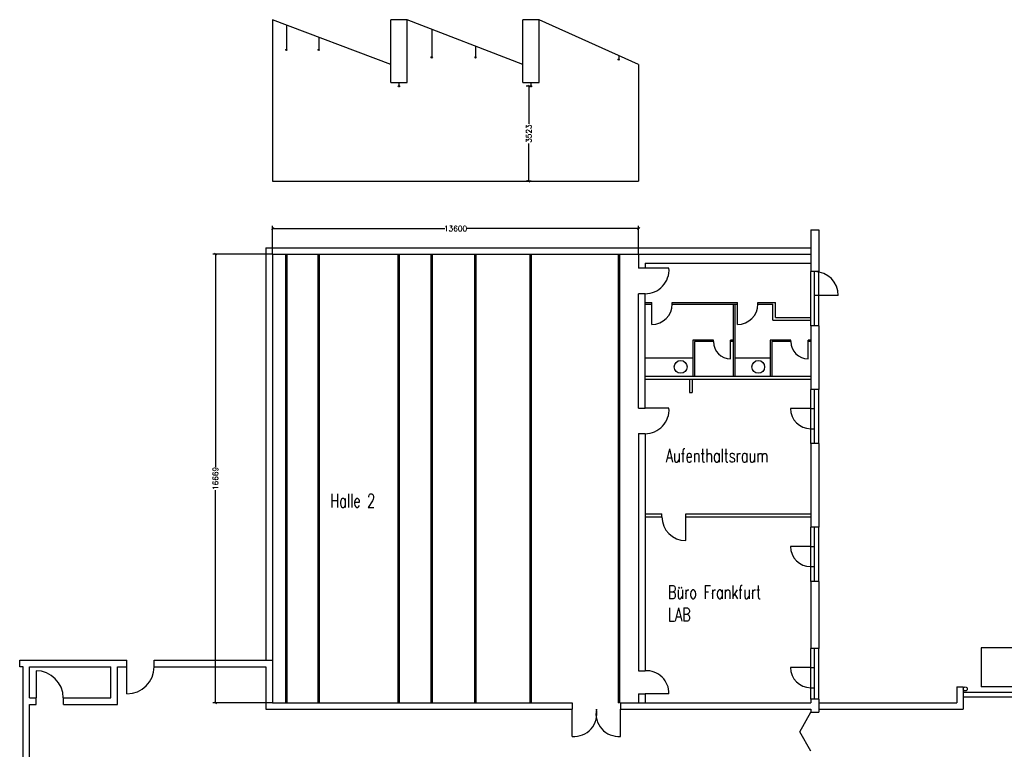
# Model space of a CAD drawing. Extents: x -72180 to 1827, y -18588 to 32277.
# Tile 2 of 4: x -60557 to -23993, y 5088 to 32277. Entities that reach past the tile are written whole.
import ezdxf

# ---------------------------------------------------------------- set-up
doc = ezdxf.new("R2010")
doc.units = 0
doc.header["$LTSCALE"] = 0.3
doc.header["$MEASUREMENT"] = 0
doc.linetypes.add('AUSGEZOGEN', pattern=[0])
doc.layers.get('0').update_dxf_attribs({"linetype": 'AUSGEZOGEN'})
doc.styles.add('SIMPLEX7', font='simplexn.shx', dxfattribs={"width": 0.7})
doc.styles.get("Standard").update_dxf_attribs({"font": 'TXT.SHX'})

# ---------------------------------------------------------------- blocks, each defined once
blk = doc.blocks.new('_OBLIQUE')
at = {"color": 0, "linetype": 'ByBlock'}
blk.add_line((-0.5, -0.5), (0.5, 0.5), dxfattribs=at)

msp = doc.modelspace()

# ---------------------------------------------------------------- linework, layer by layer
at = {"ltscale": 500}
for p, q in [((-51172, 32277), (-51172, 26277)), ((-46772, 30607), (-51172, 32277)), ((-46772, 29937), (-46772, 32277)), ((-46172, 32277), (-46772, 32277)), ((-46172, 29937), (-46172, 32277)), ((-41872, 30607), (-46172, 32277)), ((-41272, 32277), (-41872, 32277)), ((-41872, 29937), (-41872, 32277)), ((-41272, 29937), (-41272, 32277)), ((-37572, 30607), (-41272, 32277)), ((-50654, 32081), (-50654, 31182)), ((-45253, 31920), (-45253, 30903)), ((-49454, 31625), (-49454, 31182)), ((-43630, 31290), (-43630, 30903)), ((-38311, 30941), (-38311, 30822)), ((-37572, 30607), (-37572, 26277)), ((-46772, 29937), (-46172, 29937)), ((-46472, 29937), (-46472, 29828)), ((-41872, 29937), (-41272, 29937)), ((-41565, 29804), (-41753, 29804)), ((-41653, 29804), (-41653, 28409)), ((-41572, 29937), (-41572, 29828)), ((-41653, 26280), (-41653, 27675)), ((-51172, 26277), (-37572, 26277)), ((-41565, 26280), (-41753, 26280)), ((-51172, 23556), (-51172, 24612)), ((-51172, 24512), (-44772, 24512)), ((-37572, 24512), (-43972, 24512)), ((-37572, 23556), (-37572, 24612)), ((-51173, 23561), (-53388, 23561)), ((-53288, 23561), (-53288, 15660)), ((-50679, 6893), (-50679, 23563)), ((-50629, 6893), (-50629, 23563)), ((-49479, 6893), (-49479, 23563)), ((-49429, 6893), (-49429, 23563)), ((-46497, 6893), (-46497, 23563)), ((-46447, 6893), (-46447, 23563)), ((-45278, 6893), (-45278, 23563)), ((-45228, 6893), (-45228, 23563)), ((-43655, 6893), (-43655, 23563)), ((-43605, 6893), (-43605, 23563)), ((-41597, 6893), (-41597, 23563)), ((-41547, 6893), (-41547, 23563)), ((-38336, 23563), (-38336, 6893)), ((-38286, 23563), (-38286, 6893)), ((-37332, 23233), (-37332, 23043)), ((-37572, 17843), (-37572, 22093)), ((-37332, 17843), (-37332, 22093)), ((-53288, 6892), (-53288, 14793)), ((-37572, 8083), (-37332, 8083)), ((-37572, 7223), (-37332, 7223)), ((-51173, 6892), (-53388, 6892)), ((-38286, 6893), (-38336, 6893))]:
    msp.add_line(p, q, dxfattribs=at)
for p, q in [((-31182, 24463), (-30882, 24463)), ((-31182, 24463), (-31182, 23233)), ((-30882, 24463), (-30882, 23473)), ((-51412, 23803), (-51412, 8473)), ((-51412, 23803), (-31182, 23803)), ((-51172, 23563), (-51172, 6893)), ((-51172, 23563), (-31182, 23563)), ((-37572, 23563), (-37572, 23043)), ((-30882, 23473), (-30882, 22913)), ((-37332, 23043), (-37572, 23043)), ((-37332, 23043), (-37572, 23043)), ((-37332, 23233), (-31182, 23233)), ((-36447, 23043), (-37332, 23043)), ((-31182, 23233), (-31182, 22913)), ((-30882, 22913), (-31182, 22913)), ((-31182, 20903), (-31182, 22913)), ((-31042, 20903), (-31042, 22913)), ((-30882, 20903), (-30882, 22913)), ((-37332, 22093), (-37572, 22093)), ((-30157, 22028), (-31042, 22028)), ((-37332, 21771), (-37082, 21771)), ((-37332, 21711), (-37082, 21711)), ((-37082, 21711), (-37082, 21771)), ((-37082, 20951), (-37082, 21711)), ((-36322, 21771), (-33902, 21771)), ((-36322, 21711), (-36322, 21771)), ((-36322, 21711), (-33902, 21711)), ((-34062, 21711), (-34062, 19033)), ((-34002, 21711), (-34002, 19033)), ((-33902, 21711), (-33902, 21771)), ((-33902, 20951), (-33902, 21711)), ((-33142, 21711), (-33142, 21771)), ((-33142, 21771), (-32492, 21771)), ((-33142, 21711), (-32592, 21711)), ((-32592, 21111), (-32592, 21711)), ((-32492, 21211), (-32492, 21771)), ((-32492, 21211), (-31182, 21211)), ((-32592, 21111), (-31182, 21111)), ((-31182, 20903), (-31182, 18538)), ((-30882, 20903), (-31182, 20903)), ((-30882, 20903), (-30882, 18538)), ((-35562, 20372), (-35562, 19033)), ((-34797, 20372), (-35562, 20372)), ((-35502, 20312), (-35502, 19033)), ((-34797, 20312), (-35502, 20312)), ((-34797, 20312), (-34797, 20372)), ((-34062, 20372), (-34162, 20372)), ((-34162, 20312), (-34162, 20372)), ((-34062, 20312), (-34162, 20312)), ((-34162, 19677), (-34162, 20312)), ((-32682, 20372), (-32682, 19033)), ((-31917, 20372), (-32682, 20372)), ((-32622, 20312), (-32622, 19033)), ((-31917, 20312), (-32622, 20312)), ((-31917, 20312), (-31917, 20372)), ((-31182, 20372), (-31282, 20372)), ((-31282, 20312), (-31282, 20372)), ((-31182, 20312), (-31282, 20312)), ((-31282, 19677), (-31282, 20312)), ((-35562, 19702), (-37332, 19702)), ((-32682, 19702), (-34002, 19702)), ((-37332, 19033), (-31182, 19033)), ((-37332, 18918), (-31182, 18918)), ((-35682, 18918), (-35682, 18418)), ((-35582, 18918), (-35582, 18418)), ((-35682, 18418), (-35582, 18418)), ((-30882, 18538), (-31182, 18538)), ((-31182, 16528), (-31182, 18538)), ((-31042, 16528), (-31042, 18538)), ((-30882, 16528), (-30882, 18538)), ((-37572, 17843), (-37332, 17843)), ((-37572, 17843), (-37332, 17843)), ((-36447, 17843), (-37332, 17843)), ((-31182, 17829), (-31934, 17829)), ((-31182, 17829), (-31042, 17829)), ((-37572, 16893), (-37572, 8083)), ((-37572, 16893), (-37332, 16893)), ((-37332, 16893), (-37332, 8083)), ((-31182, 17076), (-31042, 17076)), ((-31182, 16528), (-31182, 13413)), ((-30882, 16528), (-31182, 16528)), ((-30882, 16528), (-30882, 13413)), ((-37332, 13918), (-36708, 13918)), ((-36708, 13803), (-36708, 13918)), ((-35823, 13803), (-35823, 13918)), ((-35823, 13918), (-34692, 13918)), ((-34692, 13918), (-31182, 13918)), ((-37332, 13803), (-36708, 13803)), ((-35823, 12918), (-35823, 13803)), ((-35823, 13803), (-34692, 13803)), ((-34692, 13803), (-31182, 13803)), ((-30882, 13413), (-31182, 13413)), ((-31182, 11403), (-31182, 13413)), ((-31042, 11403), (-31042, 13413)), ((-30882, 11403), (-30882, 13413)), ((-31182, 12704), (-31934, 12704)), ((-31182, 12704), (-31042, 12704)), ((-31182, 11951), (-31042, 11951)), ((-31182, 11403), (-31182, 8913)), ((-30882, 11403), (-31182, 11403)), ((-30882, 11403), (-30882, 8913)), ((-30882, 8913), (-31182, 8913)), ((-31182, 7028), (-31182, 8913)), ((-31042, 7028), (-31042, 8913)), ((-30882, 7028), (-30882, 8913)), ((-51412, 8233), (-51412, 6653)), ((-31182, 8204), (-31934, 8204)), ((-31182, 8204), (-31042, 8204)), ((-31182, 7451), (-31042, 7451)), ((-37572, 7223), (-37572, 6893)), ((-37332, 7223), (-37332, 6893)), ((-36447, 7223), (-37332, 7223)), ((-31182, 7028), (-31182, 6893)), ((-30882, 7028), (-31182, 7028)), ((-30882, 7028), (-30882, 6538)), ((-51412, 6653), (-40042, 6653)), ((-51172, 6893), (-40042, 6893)), ((-40042, 6893), (-40042, 6653)), ((-40042, 5643), (-40042, 6653)), ((-38242, 6893), (-37182, 6893)), ((-38242, 6893), (-38242, 6653)), ((-38242, 6653), (-31182, 6653)), ((-38242, 5643), (-38242, 6653)), ((-37182, 6893), (-31182, 6893)), ((-31182, 6653), (-31182, 6538)), ((-31182, 6538), (-30882, 6538))]:
    msp.add_line(p, q)
at = {"color": 7}
for p, q in [((-20742, 8933), (-24852, 8933)), ((-24852, 8933), (-24852, 7483)), ((-60557, 8473), (-56572, 8473)), ((-60557, 8233), (-60557, 8473)), ((-56572, 8233), (-56572, 8473)), ((-55562, 8233), (-55562, 8473)), ((-55562, 8473), (-51172, 8473)), ((-51172, 8473), (-51172, 6893)), ((-60432, 8233), (-60557, 8233)), ((-60432, 4880), (-60432, 8233)), ((-60192, 8233), (-57169, 8233)), ((-60192, 7073), (-60192, 8233)), ((-59949, 8083), (-59949, 7073)), ((-57169, 7073), (-57169, 8233)), ((-56929, 8233), (-56572, 8233)), ((-56929, 6833), (-56929, 8233)), ((-56572, 7223), (-56572, 8233)), ((-55562, 8233), (-51412, 8233)), ((-51412, 8233), (-51412, 6653)), ((-25757, 7483), (-25517, 7483)), ((-25757, 7483), (-25757, 6893)), ((-25517, 7483), (-25517, 6653)), ((-18702, 7483), (-24852, 7483)), ((-60192, 7073), (-59949, 7073)), ((-59949, 6833), (-59949, 7073)), ((-58929, 7073), (-57169, 7073)), ((-58929, 6833), (-58929, 7073)), ((-30882, 7028), (-31182, 7028)), ((-31182, 7028), (-31182, 6893)), ((-30882, 7028), (-30882, 6538)), ((-25517, 7283), (-23252, 7283)), ((-25517, 7108), (-23252, 7108)), ((-60192, 6833), (-59949, 6833)), ((-60192, 4880), (-60192, 6833)), ((-58929, 6833), (-56929, 6833)), ((-51412, 6653), (-40042, 6653)), ((-51172, 6893), (-40042, 6893)), ((-40042, 5643), (-40042, 6653)), ((-38242, 6893), (-37422, 6893)), ((-38242, 6653), (-31182, 6653)), ((-38242, 5643), (-38242, 6653)), ((-37182, 6893), (-31182, 6893)), ((-31182, 6653), (-31182, 6538)), ((-30882, 6893), (-25757, 6893)), ((-30882, 6653), (-25517, 6653)), ((-31582, 5813), (-31182, 6538)), ((-31182, 6538), (-30882, 6538)), ((-31182, 5088), (-31582, 5813))]:
    msp.add_line(p, q, dxfattribs=at)
at = {"ltscale": 500}
for centre in [(-50654, 31157), (-49454, 31157), (-45253, 30878), (-43630, 30878), (-38311, 30797), (-46472, 29803), (-41572, 29803)]:
    msp.add_circle(centre, 25, dxfattribs=at)
for centre in [(-36011, 19375), (-33131, 19375)]:
    msp.add_circle(centre, 238)
at = {"color": 7}
msp.add_circle((-25442, 7408), 75, dxfattribs=at)
for centre, radius, start, end in [((-37333, 22981), 889, 270.0967, 3.9607), ((-31042, 22028), 885, 0, 90), ((-37082, 21711), 760, 270, 0), ((-33902, 21711), 760, 270, 0), ((-34162, 20312), 635, 180, 270), ((-31282, 20312), 635, 180, 270), ((-37333, 17781), 889, 270.0967, 3.9607), ((-31182, 17829), 752, 180, 270), ((-35823, 13803), 885, 180, 270), ((-31182, 12704), 752, 180, 270), ((-37290, 7240), 844, 358.8399, 92.8017), ((-31182, 8204), 752, 180, 270), ((-39973, 6488), 848, 265.3805, 11.2117), ((-38310, 6488), 848, 168.7883, 274.6195)]:
    msp.add_arc(centre, radius, start, end)
for centre, start, end in [((-59949, 7073), 0, 90), ((-56572, 8233), 270, 360)]:
    msp.add_arc(centre, 1010, start, end, dxfattribs=at)

# ---------------------------------------------------------------- block references
at = {"ltscale": 500, "xscale": 80, "yscale": 80, "zscale": 80}
for p, rotation in [((-41653, 29804), 90), ((-41653, 26280), 270), ((-51172, 24512), 180), ((-53288, 23561), 90), ((-53288, 6892), 270)]:
    msp.add_blockref('_OBLIQUE', p, dxfattribs=dict(at, rotation=rotation))
msp.add_blockref('_OBLIQUE', (-37572, 24512), dxfattribs=at)

# ---------------------------------------------------------------- texts
at = {"ltscale": 500, "char_height": 200, "attachment_point": 5, "rotation": 90}
for s, insert in [('\\A1;3523', (-41653, 28042)), ('\\A1;16669', (-53288, 15227))]:
    msp.add_mtext(s, dxfattribs=dict(at, insert=insert))
at = {"ltscale": 500, "insert": (-44372, 24512), "char_height": 200, "attachment_point": 5}
msp.add_mtext('\\A1;13600', dxfattribs=at)
at = {"ltscale": 500, "char_height": 500, "attachment_point": 1, "style": 'SIMPLEX7'}
for s, width, insert in [('Aufenthaltsraum', 4011.72, (-36566, 16328)), ('Halle 2', 2267.14, (-49021, 14653)), ('Büro Frankfurt LAB', 3824.98, (-36484, 11252))]:
    msp.add_mtext_dynamic_manual_height_columns(s, width=width, gutter_width=500, heights=[0], dxfattribs=dict(at, insert=insert))

doc.saveas('drawing.dxf')
